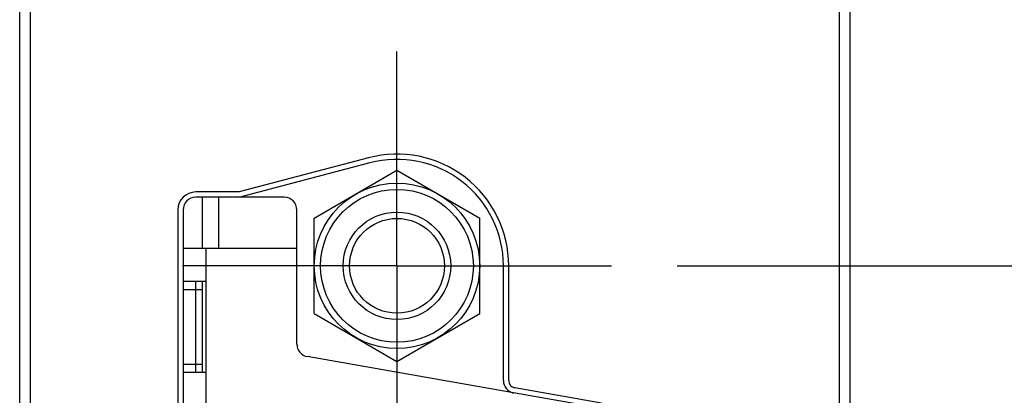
# Model space of a CAD drawing. Header units: inches. Extents: x 0 to 34, y 0 to 22.
# Tile 45 of 84: x 10.381 to 11.315, y 14.595 to 14.951. Entities that reach past the tile are written whole.
import ezdxf

# ---------------------------------------------------------------- set-up
doc = ezdxf.new("R2010")
doc.units = ezdxf.units.IN
doc.header["$LTSCALE"] = 1.87
doc.header["$MEASUREMENT"] = 0
doc.linetypes.add('CENTER', pattern=[0.6, 0.375, -0.075, 0.075, -0.075])
doc.layers.get('0').update_dxf_attribs({"linetype": 'CONTINUOUS'})
doc.layers.add('DEFAULT_1', color=7, linetype='CENTER')
doc.layers.add('DIMENSIONS', color=7, linetype='CONTINUOUS')
doc.styles.get("Standard").update_dxf_attribs({"font": 'txt', "width": 0.8})
doc.dimstyles.new('DIMSTYLE_1', dxfattribs={"dimtxt": 0.125, "dimasz": 0.18, "dimexe": 0.18, "dimexo": 0.0625, "dimgap": 0.09, "dimtad": 0, "dimtih": 1, "dimtoh": 1, "dimdec": 3, "dimzin": 4, "dimdsep": 46, "dimtxsty": 'STANDARD', "dimblk": '_FILLED', "dimblk1": '_FILLED', "dimblk2": '_FILLED', "dimcen": 0.09, "dimadec": 0, "dimazin": 0, "dimtp": 0.005, "dimtm": 0.005, "dimtfac": 1, "dimtdec": 3, "dimtofl": 0, "dimtmove": 0, "dimatfit": 3, "dimldrblk": '_FILLED', "dimfxl": 1, "dimtolj": 1, "dimtzin": 4, "dimarcsym": 0})

# ---------------------------------------------------------------- blocks, each defined once
blk = doc.blocks.new('_FILLED')
at = {"color": 0, "linetype": 'BYBLOCK'}
blk.add_solid([(0, 0), (-1, 0.1736), (-1, -0.1736)], dxfattribs=at)
blk = doc.blocks.new('*D8')
at = {"layer": 'DIMENSIONS', "color": 2, "linetype": 'CONTINUOUS'}
for p, q in [((12.61678, 15.18463), (12.61678, 15.54463)), ((10.99251, 15.18463), (12.74178, 15.18463)), ((11.00462, 14.71751), (12.74178, 14.71751)), ((12.61678, 14.71751), (12.61678, 14.49138)), ((12.61678, 14.49138), (12.73428, 14.49138))]:
    blk.add_line(p, q, dxfattribs=at)
at = {"layer": 'DIMENSIONS', "color": 2, "linetype": 'CONTINUOUS', "xscale": 0.18, "yscale": 0.18, "zscale": 0.18}
for p, rotation in [((12.61678, 15.18463), 270), ((12.61678, 14.71751), 90)]:
    blk.add_blockref('_FILLED', p, dxfattribs=dict(at, rotation=rotation))
at = {"layer": 'DIMENSIONS', "color": 2, "linetype": 'CONTINUOUS', "width": 0.8}
for s, p in [('[', (13.32178, 14.42888)), (']', (13.92178, 14.42888)), ('.467', (12.79678, 14.42888)), ('11.86', (13.42178, 14.42888))]:
    blk.add_text(s, height=0.125, dxfattribs=at).set_placement(p)
blk = doc.blocks.new('*D9')
at = {"layer": 'DIMENSIONS', "color": 2, "linetype": 'CONTINUOUS'}
for p, q in [((11.00462, 14.71751), (11.93683, 14.71751)), ((11.81183, 14.71751), (11.81183, 14.37787)), ((11.81183, 13.77263), (11.81183, 14.12787)), ((11.00462, 13.77263), (11.93683, 13.77263))]:
    blk.add_line(p, q, dxfattribs=at)
at = {"layer": 'DIMENSIONS', "color": 2, "linetype": 'CONTINUOUS', "xscale": 0.18, "yscale": 0.18, "zscale": 0.18}
for p, rotation in [((11.81183, 14.71751), 90), ((11.81183, 13.77263), 270)]:
    blk.add_blockref('_FILLED', p, dxfattribs=dict(at, rotation=rotation))
at = {"layer": 'DIMENSIONS', "color": 2, "linetype": 'CONTINUOUS', "width": 0.8}
for s, p in [('[', (11.87433, 14.19037)), (']', (12.17433, 14.19037)), ('.945', (11.34933, 14.19037)), ('24', (11.97433, 14.19037))]:
    blk.add_text(s, height=0.125, dxfattribs=at).set_placement(p)

msp = doc.modelspace()

# ---------------------------------------------------------------- linework, layer by layer
at = {"color": 7, "linetype": 'CONTINUOUS'}
for p, q in [((10.38056, 12.38381), (10.38056, 17.52172)), ((11.16856, 12.38381), (11.16856, 17.52172)), ((10.39056, 17.49172), (10.39056, 13.42172)), ((11.15856, 13.42172), (11.15856, 17.49172)), ((10.71151, 14.81999), (10.58897, 14.78757)), ((10.71279, 14.81516), (10.58962, 14.78257)), ((10.66012, 14.76284), (10.73862, 14.80816)), ((10.73862, 14.80816), (10.81712, 14.76284)), ((10.58897, 14.78757), (10.54762, 14.78757)), ((10.63162, 14.78257), (10.54762, 14.78257)), ((10.55358, 14.78257), (10.55358, 14.73425)), ((10.56931, 14.78257), (10.5693, 14.73425)), ((10.53062, 14.77057), (10.53062, 13.71957)), ((10.53562, 14.77057), (10.53562, 13.79576)), ((10.64362, 14.64314), (10.64362, 14.77057)), ((10.66012, 14.67219), (10.66012, 14.76284)), ((10.81712, 14.67219), (10.81712, 14.76284)), ((10.53586, 14.73425), (10.64362, 14.73425)), ((10.55751, 14.57873), (10.55751, 14.73425)), ((10.83962, 14.60858), (10.83962, 14.71751)), ((10.84462, 14.60858), (10.84462, 14.71751)), ((10.55751, 14.70275), (10.53586, 14.70275)), ((10.54767, 14.69488), (10.54767, 14.70275)), ((10.55358, 14.70275), (10.55358, 14.61614)), ((10.55358, 14.69488), (10.53562, 14.69488)), ((10.54753, 14.69488), (10.54753, 14.62401)), ((10.66012, 14.67219), (10.73862, 14.62687)), ((10.73862, 14.62687), (10.81712, 14.67219)), ((10.55358, 14.62401), (10.53562, 14.62401)), ((10.54767, 14.61614), (10.54767, 14.62401)), ((10.9317, 14.58228), (10.65353, 14.63132)), ((10.55751, 14.61614), (10.53586, 14.61614)), ((10.93257, 14.5872), (10.8504, 14.60169))]:
    msp.add_line(p, q, dxfattribs=at)
for radius in [0.0785, 0.0725, 0.051, 0.045]:
    msp.add_circle((10.73862, 14.71751), radius, dxfattribs=at)
for centre, radius, start, end in [((10.73862, 14.71751), 0.106, 0, 104.81707), ((10.73862, 14.71751), 0.101, 0, 104.81707), ((10.54762, 14.77057), 0.017, 90, 180), ((10.54762, 14.77057), 0.012, 90, 180), ((10.63162, 14.77057), 0.012, 0, 90), ((10.65562, 14.64314), 0.012, 180, 260), ((10.85162, 14.60858), 0.012, 180, 260), ((10.85162, 14.60858), 0.007, 180, 260)]:
    msp.add_arc(centre, radius, start, end, dxfattribs=at)
at = {"layer": 'DEFAULT_1', "color": 7, "linetype": 'CENTER'}
for q in [(10.73862, 14.92101), (10.53512, 14.71751), (10.94212, 14.71751), (10.73862, 14.51401)]:
    msp.add_line((10.73862, 14.71751), q, dxfattribs=at)

# ---------------------------------------------------------------- dimensions: what is measured, and where the dimension line sits
at = {"layer": 'DIMENSIONS', "color": 2, "linetype": 'CONTINUOUS'}
for base, p1, p2, picture, middle in [((12.61678, 15.18463), (11.00462, 14.71751), (10.99251, 15.18463), '*D8', (13.40928, 14.49138)), ((11.81183, 14.71751), (11.00462, 13.77263), (11.00462, 14.71751), '*D9', (11.81183, 14.25287))]:
    dim = msp.add_linear_dim(base=base, p1=p1, p2=p2, angle=90, dimstyle='DIMSTYLE_1', dxfattribs=at)
    dim.commit()
    dim.dimension.update_dxf_attribs({"geometry": picture, "text_midpoint": middle, "dimtype": 160})

doc.saveas('drawing.dxf')
